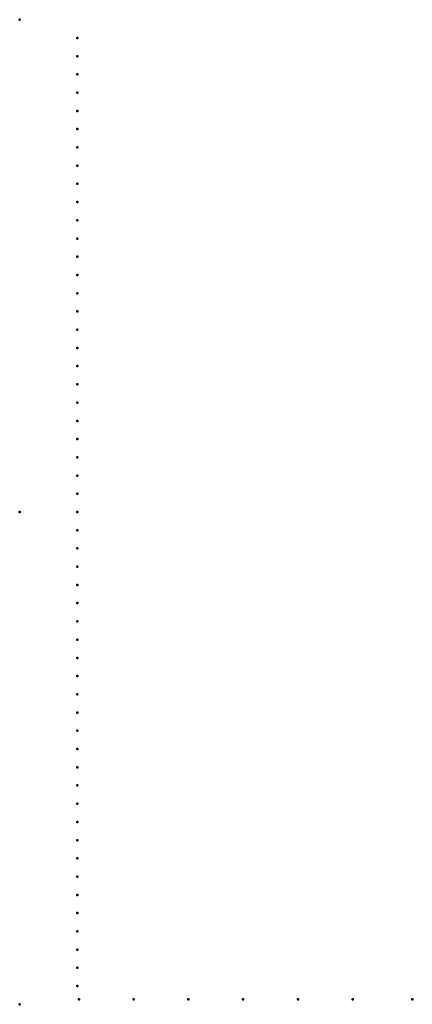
# Model space of a CAD drawing. Header units: millimetres. Extents: x 0 to 239, y -300 to 300.
import ezdxf

# ---------------------------------------------------------------- set-up
doc = ezdxf.new("R2010")
doc.units = ezdxf.units.MM
doc.layers.add('ConnectionPoints', color=7, linetype='Continuous', lineweight=50)

msp = doc.modelspace()

# ---------------------------------------------------------------- linework, layer by layer
at = {"layer": 'ConnectionPoints'}
for p in [(0, 300, 70), (35, 288.86, 70), (35, 277.75, 70), (35, 266.64, 70), (35, 255.53, 70), (35, 244.42, 70), (35, 233.31, 70), (35, 222.2, 70), (35, 211.09, 70), (35, 199.98, 70), (35, 188.87, 70), (35, 177.76, 70), (35, 166.65, 70), (35, 155.54, 70), (35, 144.43, 70), (35, 133.32, 70), (35, 122.21, 70), (35, 111.1, 70), (35, 99.99, 70), (35, 88.88, 70), (35, 77.77, 70), (35, 66.66, 70), (35, 55.55, 70), (35, 44.44, 70), (35, 33.33, 70), (35, 22.22, 70), (35, 11.11, 70), (0, 0), (0, 0, 70), (0, 0, 70), (0, 0, 70), (35, 0, 70), (35, -11.11, 70), (35, -22.22, 70), (35, -33.33, 70), (35, -44.44, 70), (35, -55.55, 70), (35, -66.66, 70), (35, -77.77, 70), (35, -88.88, 70), (35, -99.99, 70), (35, -111.1, 70), (35, -122.21, 70), (35, -133.32, 70), (35, -144.43, 70), (35, -155.54, 70), (35, -166.65, 70), (35, -177.76, 70), (35, -188.87, 70), (35, -199.98, 70), (35, -211.09, 70), (35, -222.2, 70), (35, -233.31, 70), (35, -244.42, 70), (35, -255.53, 70), (35, -266.64, 70), (35, -277.75, 70), (35, -288.86, 70), (0, -300, 70), (36, -297, 70), (69.33, -297, 70), (102.66, -297, 70), (135.99, -297, 70), (169.32, -297, 70), (202.65, -297, 70), (239, -297, 70)]:
    msp.add_point(p, dxfattribs=at)
at = {"layer": 'ConnectionPoints', "extrusion": (0, 1.22465e-16, -1)}
for p in [(35, 288.86, 70), (35, 277.75, 70), (35, 266.64, 70), (35, 255.53, 70), (35, 244.42, 70), (35, 233.31, 70), (35, 222.2, 70), (35, 211.09, 70), (35, 199.98, 70), (35, 188.87, 70), (35, 177.76, 70), (35, 166.65, 70), (35, 155.54, 70), (35, 144.43, 70), (35, 133.32, 70), (35, 122.21, 70), (35, 111.1, 70), (35, 99.99, 70), (35, 88.88, 70), (35, 77.77, 70), (35, 66.66, 70), (35, 55.55, 70), (35, 44.44, 70), (35, 33.33, 70), (35, 22.22, 70), (35, 11.11, 70), (0, 0, 70), (0, 0, 70), (35, 0, 70), (35, -11.11, 70), (35, -22.22, 70), (35, -33.33, 70), (35, -44.44, 70), (35, -55.55, 70), (35, -66.66, 70), (35, -77.77, 70), (35, -88.88, 70), (35, -99.99, 70), (35, -111.1, 70), (35, -122.21, 70), (35, -133.32, 70), (35, -144.43, 70), (35, -155.54, 70), (35, -166.65, 70), (35, -177.76, 70), (35, -188.87, 70), (35, -199.98, 70), (35, -211.09, 70), (35, -222.2, 70), (35, -233.31, 70), (35, -244.42, 70), (35, -255.53, 70), (35, -266.64, 70), (35, -277.75, 70), (35, -288.86, 70), (36, -297, 70), (69.33, -297, 70), (102.66, -297, 70), (135.99, -297, 70), (169.32, -297, 70), (202.65, -297, 70), (239, -297, 70)]:
    msp.add_point(p, dxfattribs=at)
at = {"layer": 'ConnectionPoints', "extrusion": (-1.49976e-32, -1.22465e-16, -1)}
msp.add_point((0, 0), dxfattribs=at)

doc.saveas('drawing.dxf')
